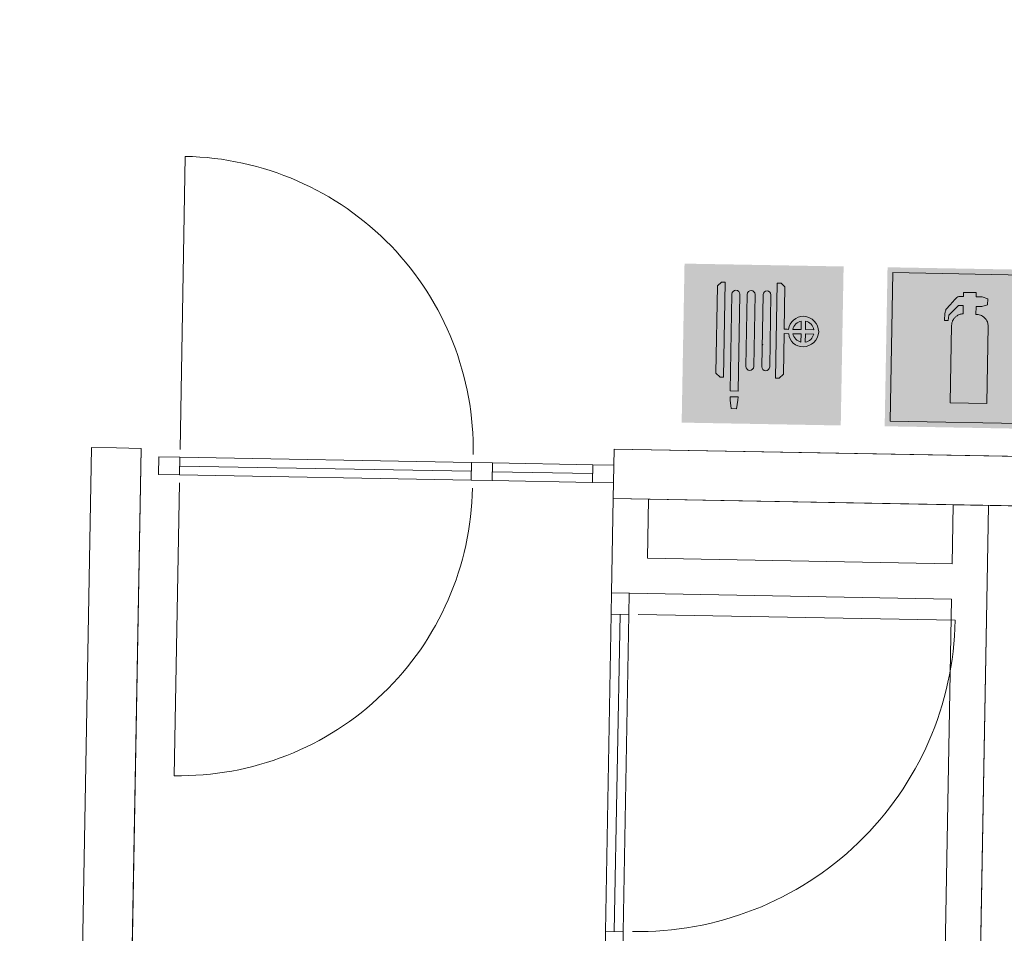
# Model space of a CAD drawing. Header units: millimetres. Extents: x -13022 to 1371524, y -38729 to 632593.
# Tile 221 of 256: x 1022403 to 1025188, y 12980 to 15565. Entities that reach past the tile are written whole.
import ezdxf

# ---------------------------------------------------------------- set-up
doc = ezdxf.new("R2010")
doc.units = ezdxf.units.MM
doc.header["$LTSCALE"] = 35
doc.set_wipeout_variables(frame=1)
doc.linetypes.add('DASHED', pattern=[200, 100, -100])
for name, color, linetype, lineweight in [('A OPMER', 10, 'Continuous', 50), ('Al65----_beveiliging-inst', 92, 'Continuous', 9), ('brandveiligheid voorzieningen', 10, 'Continuous', 9)]:
    doc.layers.add(name, color=color, linetype=linetype, lineweight=lineweight)
for name, color, linetype in [('LAYER102', 1, 'Continuous'), ('LAYER111', 7, 'Continuous'), ('LAYER30', 7, 'Continuous'), ('LAYER31', 7, 'Continuous')]:
    doc.layers.add(name, color=color, linetype=linetype)
doc.styles.get("Standard").update_dxf_attribs({"font": 'simplex.shx'})

# ---------------------------------------------------------------- blocks, each defined once
blk = doc.blocks.new('Handbrandblusser')
at = {"ltscale": 0.1}
h = blk.add_hatch(color=10, dxfattribs=at)
h.paths.add_polyline_path([(15.58817086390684, 7.19129838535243), (8.58817086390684, 7.191298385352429), (8.58817086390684, 0.1912983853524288), (15.58817086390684, 0.1912983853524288)])
h.paths.add_polyline_path([(11.40672454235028, 1.098164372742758), (13.12900348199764, 1.098164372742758), (13.12900348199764, 4.758457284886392), (13.12677351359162, 4.788704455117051), (13.12008360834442, 4.836965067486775), (13.1104204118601, 4.880023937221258), (13.08886405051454, 4.945816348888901), (13.06414856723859, 4.998700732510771), (13.02586744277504, 5.058231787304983), (12.9868429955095, 5.10755201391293), (12.95413679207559, 5.140689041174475), (12.91511234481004, 5.174693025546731), (12.85471736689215, 5.214862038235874), (12.8034280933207, 5.240967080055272), (12.75566960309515, 5.259943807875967), (12.69731876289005, 5.276512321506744), (12.64287036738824, 5.285856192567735), (12.59604103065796, 5.28951667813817), (12.54084931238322, 5.286337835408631), (12.54084931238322, 5.674156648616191), (12.81457793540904, 5.67415664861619), (13.0845899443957, 5.754687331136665), (13.0845899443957, 6.042806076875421), (12.81532125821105, 6.123336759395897), (12.53954849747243, 6.123336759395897), (12.53954849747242, 6.319943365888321), (11.93857200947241, 6.319943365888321), (11.93857200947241, 6.126611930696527), (11.75088300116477, 6.127189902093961), (11.71873428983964, 6.117557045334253), (11.67878068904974, 6.100892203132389), (11.63603962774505, 6.075461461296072), (11.59274107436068, 6.04087950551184), (11.52677117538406, 5.963623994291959), (11.43701494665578, 5.860263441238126), (11.3073051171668, 5.71442198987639), (11.15195065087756, 5.537081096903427), (11.1285359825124, 5.493347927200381), (11.1142270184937, 5.460018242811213), (11.10103303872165, 5.420716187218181), (11.09192733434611, 5.385170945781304), (11.08560909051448, 5.350011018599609), (11.08282162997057, 5.317451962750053), (11.08207830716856, 5.281714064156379), (11.08300746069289, 5.251563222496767), (11.07384385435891, 5.179348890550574), (11.07204344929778, 5.126432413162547), (11.07018514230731, 5.071814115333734), (11.06888432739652, 4.982228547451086), (11.2439368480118, 4.982228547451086), (11.25973245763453, 5.227384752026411), (11.71483184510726, 5.697949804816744), (11.93857200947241, 5.697949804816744), (11.93857200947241, 5.305699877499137), (11.91645815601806, 5.30415862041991), (11.8861677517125, 5.30107610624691), (11.84937327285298, 5.295007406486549), (11.80533139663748, 5.284411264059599), (11.761289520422, 5.269672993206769), (11.72170758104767, 5.252333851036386), (11.68881554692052, 5.235669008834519), (11.65592351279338, 5.215440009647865), (11.6274914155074, 5.195018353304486), (11.59980264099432, 5.173633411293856), (11.5775029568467, 5.152922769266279), (11.5553891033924, 5.130767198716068), (11.53234609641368, 5.105047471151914), (11.51320553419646, 5.080387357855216), (11.49871073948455, 5.059291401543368), (11.48718923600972, 5.041566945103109), (11.47343776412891, 5.017484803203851), (11.46024378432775, 4.99166874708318), (11.45039475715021, 4.969513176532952), (11.4394307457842, 4.941288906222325), (11.42883839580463, 4.909307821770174), (11.42103350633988, 4.880698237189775), (11.41360027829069, 4.843515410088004), (11.40858284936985, 4.803635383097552), (11.40672454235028, 4.773002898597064)], flags=16)
at = {"layer": 'brandveiligheid voorzieningen', "ltscale": 0.1, "true_color": 0xffffff}
blk.add_hatch(color=7, dxfattribs=at).paths.add_polyline_path([(13.12900348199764, 4.758457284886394), (13.12677351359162, 4.788704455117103), (13.12008360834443, 4.836965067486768), (13.11042041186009, 4.880023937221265), (13.08886405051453, 4.945816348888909), (13.06414856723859, 4.998700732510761), (13.02586744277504, 5.058231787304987), (12.98684299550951, 5.107552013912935), (12.95413679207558, 5.14068904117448), (12.91511234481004, 5.174693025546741), (12.85471736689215, 5.214862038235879), (12.8034280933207, 5.240967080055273), (12.75566960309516, 5.259943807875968), (12.69731876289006, 5.276512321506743), (12.64287036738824, 5.285856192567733), (12.59604103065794, 5.28951667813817), (12.54084931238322, 5.286337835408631), (12.54084931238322, 5.674156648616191), (12.81457793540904, 5.67415664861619), (13.0845899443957, 5.754687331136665), (13.0845899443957, 6.042806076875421), (12.81532125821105, 6.123336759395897), (12.53954849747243, 6.123336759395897), (12.53954849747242, 6.319943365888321), (11.93857200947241, 6.319943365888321), (11.93857200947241, 6.126611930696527), (11.75088300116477, 6.127189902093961), (11.71873428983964, 6.117557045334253), (11.67878068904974, 6.100892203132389), (11.63603962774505, 6.075461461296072), (11.59274107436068, 6.04087950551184), (11.52677117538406, 5.963623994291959), (11.43701494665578, 5.860263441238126), (11.3073051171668, 5.71442198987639), (11.15195065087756, 5.537081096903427), (11.1285359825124, 5.493347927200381), (11.1142270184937, 5.460018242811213), (11.10103303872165, 5.420716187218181), (11.09192733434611, 5.385170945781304), (11.08560909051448, 5.350011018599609), (11.08282162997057, 5.317451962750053), (11.08207830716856, 5.281714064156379), (11.08300746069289, 5.251563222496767), (11.07384385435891, 5.179348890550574), (11.07204344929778, 5.126432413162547), (11.07018514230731, 5.071814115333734), (11.06888432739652, 4.982228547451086), (11.2439368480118, 4.982228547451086), (11.25973245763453, 5.227384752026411), (11.71483184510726, 5.697949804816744), (11.93857200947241, 5.697949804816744), (11.93857200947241, 5.305699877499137), (11.91645815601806, 5.30415862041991), (11.8861677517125, 5.30107610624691), (11.84937327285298, 5.295007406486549), (11.80533139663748, 5.284411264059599), (11.761289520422, 5.269672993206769), (11.72170758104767, 5.252333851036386), (11.68881554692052, 5.235669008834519), (11.65592351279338, 5.215440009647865), (11.6274914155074, 5.195018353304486), (11.59980264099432, 5.173633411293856), (11.5775029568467, 5.152922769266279), (11.5553891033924, 5.130767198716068), (11.53234609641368, 5.105047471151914), (11.51320553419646, 5.080387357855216), (11.49871073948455, 5.059291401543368), (11.48718923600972, 5.041566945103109), (11.47343776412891, 5.017484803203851), (11.46024378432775, 4.99166874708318), (11.45039475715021, 4.969513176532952), (11.4394307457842, 4.941288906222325), (11.42883839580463, 4.909307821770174), (11.42103350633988, 4.880698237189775), (11.41360027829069, 4.843515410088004), (11.40858284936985, 4.803635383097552), (11.40672454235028, 4.773002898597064), (11.40672454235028, 1.098164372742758), (13.12900348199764, 1.098164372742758)])
at = {"color": 10, "lineweight": 5, "ltscale": 0.1}
blk.add_lwpolyline([(11.40672454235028, 1.099223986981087), (11.40672454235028, 4.773002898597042), (11.40858284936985, 4.803635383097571), (11.41360027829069, 4.843515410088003), (11.42103350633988, 4.88069823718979), (11.42883839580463, 4.909307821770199), (11.43943074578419, 4.941288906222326), (11.45039475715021, 4.969513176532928), (11.46024378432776, 4.991668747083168), (11.4734377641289, 5.017484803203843), (11.48718923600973, 5.041566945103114), (11.49871073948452, 5.059291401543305), (11.51320553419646, 5.080387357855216), (11.53234609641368, 5.10504747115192), (11.55538910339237, 5.130767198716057), (11.57750295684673, 5.152922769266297), (11.59980264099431, 5.173633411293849), (11.62749141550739, 5.195018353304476), (11.65592351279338, 5.215440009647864), (11.68881554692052, 5.23566900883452), (11.72170758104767, 5.252333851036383), (11.761289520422, 5.269672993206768), (11.80533139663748, 5.284411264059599), (11.84937327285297, 5.295007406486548), (11.88616775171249, 5.30107610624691), (11.91645815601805, 5.304158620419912), (11.93857200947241, 5.305699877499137), (11.93857200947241, 5.697949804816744), (11.71483184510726, 5.697949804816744), (11.25973245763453, 5.22738475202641), (11.2439368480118, 4.982228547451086), (11.06888432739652, 4.982228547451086), (11.07018514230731, 5.071814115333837), (11.07204344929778, 5.126432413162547), (11.07384385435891, 5.179348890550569), (11.0830074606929, 5.25156322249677), (11.08207830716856, 5.281714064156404), (11.08282162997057, 5.317451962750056), (11.08560909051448, 5.350011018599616), (11.09192733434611, 5.385170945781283), (11.10103303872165, 5.420716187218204), (11.11422701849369, 5.460018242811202), (11.1285359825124, 5.493347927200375), (11.15195065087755, 5.537081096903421), (11.30730511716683, 5.714421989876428), (11.43701494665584, 5.860263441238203), (11.52677117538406, 5.963623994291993), (11.59274107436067, 6.040879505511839), (11.63603962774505, 6.075461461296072), (11.67878068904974, 6.100892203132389), (11.71873428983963, 6.117557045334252), (11.75088300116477, 6.12718990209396), (11.93857200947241, 6.126611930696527), (11.93857200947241, 6.319943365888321), (12.53954849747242, 6.319943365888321), (12.53954849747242, 6.123336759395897), (12.81532125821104, 6.123336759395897), (13.0845899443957, 6.042806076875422), (13.0845899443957, 5.754687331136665), (12.81457793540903, 5.67415664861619), (12.54084931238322, 5.67415664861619), (12.54084931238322, 5.286337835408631), (12.59604103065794, 5.28951667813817), (12.64287036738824, 5.285856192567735), (12.69731876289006, 5.276512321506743), (12.75566960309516, 5.25994380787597), (12.80342809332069, 5.24096708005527), (12.85471736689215, 5.214862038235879), (12.91511234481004, 5.17469302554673), (12.95413679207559, 5.140689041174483), (12.98684299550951, 5.107552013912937), (13.02586744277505, 5.058231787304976), (13.06414856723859, 4.99870073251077), (13.08886405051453, 4.945816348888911), (13.1104204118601, 4.880023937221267), (13.12008360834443, 4.836965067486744), (13.12677351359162, 4.788704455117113), (13.12900348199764, 4.75845728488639), (13.12900348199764, 1.098164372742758), (11.40672454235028, 1.098164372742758)], dxfattribs=at)
at = {"layer": 'Al65----_beveiliging-inst', "color": 7, "true_color": 0xffffff}
blk.add_solid([(8.33817086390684, -0.05870161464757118), (15.83817086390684, -0.05870161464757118), (8.33817086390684, 7.441298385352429), (15.83817086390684, 7.441298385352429)], dxfattribs=at)
at = {"layer": 'brandveiligheid voorzieningen', "color": 10, "ltscale": 0.1}
blk.add_lwpolyline([(8.58817086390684, 0.1912983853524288), (15.58817086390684, 0.1912983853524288), (15.58817086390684, 7.191298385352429), (8.58817086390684, 7.191298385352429)], close=True, dxfattribs=at)
blk = doc.blocks.new('Brandslanghaspel')
at = {"layer": 'brandveiligheid voorzieningen', "true_color": 0xffffff}
h = blk.add_hatch(color=7, dxfattribs=at)
h.paths.add_polyline_path([(-1.813099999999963, 2.182999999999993), (-1.98090000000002, 2.182999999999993), (-2.175299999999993, 2.364000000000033), (-2.175299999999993, 6.484000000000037), (-1.992600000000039, 6.663999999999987), (-1.813099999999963, 6.663999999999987)])
edge = h.paths.add_edge_path()
edge.add_arc((0.1716685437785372, 6.09723145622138), 0.1928873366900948, 92.01095951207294, 177.989040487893)
edge.add_line((-0.02109999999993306, 6.104000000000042), (-0.0213999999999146, 6.104000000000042))
edge.add_line((-0.02139999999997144, 6.104000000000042), (-0.02139999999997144, 2.701999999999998))
edge.add_line((-0.02139999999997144, 2.701999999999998), (-0.0210999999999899, 2.701999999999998))
edge.add_arc((0.1722579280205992, 2.711448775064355), 0.1935886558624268, 182.7976335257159, 267.8217742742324)
edge.add_arc((0.1572870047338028, 2.711391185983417), 0.1935409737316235, 272.2543291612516, 357.2187455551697)
edge.add_line((0.3505999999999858, 2.701999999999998), (0.3514999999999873, 2.701999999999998))
edge.add_line((0.3514999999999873, 2.701999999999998), (0.3514999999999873, 6.104000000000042))
edge.add_line((0.3514999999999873, 6.104000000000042), (0.3505999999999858, 6.104000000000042))
edge.add_arc((0.1577038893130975, 6.097115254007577), 0.1930189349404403, 2.044102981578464, 87.86340990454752)
edge = h.paths.add_edge_path()
edge.add_arc((-0.5786580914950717, 6.097058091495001), 0.193066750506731, 92.0605713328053, 177.9394286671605)
edge.add_line((-0.7716000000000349, 6.104000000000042), (-0.7720000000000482, 6.104000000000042))
edge.add_line((-0.7719999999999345, 6.104000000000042), (-0.7719999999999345, 2.701999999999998))
edge.add_line((-0.7719999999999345, 2.701999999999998), (-0.7715999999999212, 2.701999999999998))
edge.add_arc((-0.5778912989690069, 2.711803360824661), 0.1939566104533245, 182.8971976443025, 267.7222101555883)
edge.add_arc((-0.5932938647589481, 2.711893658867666), 0.1940462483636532, 272.2723529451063, 357.0774452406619)
edge.add_line((-0.3994999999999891, 2.701999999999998), (-0.3992000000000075, 2.701999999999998))
edge.add_line((-0.3992000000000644, 2.701999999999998), (-0.3992000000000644, 6.104000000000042))
edge.add_line((-0.3992000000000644, 6.104000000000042), (-0.3995000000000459, 6.104000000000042))
edge.add_arc((-0.5926308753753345, 6.096865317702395), 0.1932626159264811, 2.115670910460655, 87.91512499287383)
edge = h.paths.add_edge_path()
edge.add_arc((-1.296258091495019, 6.096843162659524), 0.1932744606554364, 91.99902916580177, 177.8778865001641)
edge.add_line((-1.489399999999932, 6.104000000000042), (-1.489399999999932, 1.534999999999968))
edge.add_line((-1.489399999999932, 1.534999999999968), (-1.116599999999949, 1.534999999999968))
edge.add_line((-1.116600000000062, 1.534999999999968), (-1.116600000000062, 6.104000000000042))
edge.add_line((-1.116600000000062, 6.104000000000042), (-1.117300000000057, 6.104000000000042))
edge.add_arc((-1.310265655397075, 6.097045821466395), 0.1930909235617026, 2.06395649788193, 87.84355638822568)
h.paths.add_polyline_path([(-1.115099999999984, 1.101999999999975), (-1.183300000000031, 0.7010000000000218), (-1.422400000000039, 0.7010000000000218), (-1.490300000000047, 1.105000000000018), (-1.490300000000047, 1.263000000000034), (-1.115099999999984, 1.263000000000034)])
edge = h.paths.add_edge_path()
edge.add_line((1.000700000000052, 4.489071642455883), (1.000700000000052, 6.484000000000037))
edge.add_line((1.000700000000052, 6.484000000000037), (0.8176000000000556, 6.663999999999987))
edge.add_line((0.8175999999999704, 6.663999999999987), (0.638499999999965, 6.663999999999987))
edge.add_line((0.6385000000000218, 6.663999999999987), (0.6385000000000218, 2.182999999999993))
edge.add_line((0.6385000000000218, 2.182999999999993), (0.8062000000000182, 2.182999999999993))
edge.add_line((0.8061999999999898, 2.182999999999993), (1.000699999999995, 2.364000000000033))
edge.add_line((1.000700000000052, 2.364000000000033), (1.000700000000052, 4.284999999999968))
edge.add_line((1.000700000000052, 4.284999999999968), (1.222800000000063, 4.284999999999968))
edge.add_arc((1.886564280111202, 4.339630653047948), 0.6660086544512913, 184.7050839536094, 271.9304783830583)
edge.add_arc((1.880673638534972, 4.423703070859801), 0.7502380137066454, 272.1638024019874, 357.8838316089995)
edge.add_arc((1.881752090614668, 4.368336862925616), 0.7491588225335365, 2.116161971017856, 87.9156160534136)
edge.add_arc((1.931546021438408, 4.376156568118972), 0.7411864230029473, 91.74313928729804, 171.2428322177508)
edge.add_arc((1.018200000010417, -221.5109638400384), 226.0000361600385, 89.95416337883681, 90.00443661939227)
edge = h.paths.add_edge_path(flags=16)
edge.add_line((1.802599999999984, 4.284999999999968), (1.802599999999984, 3.899999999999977))
edge.add_arc((1.920998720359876, 4.40720147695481), 0.5208373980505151, 193.5695191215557, 256.860438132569, ccw=False)
edge.add_line((1.414700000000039, 4.284999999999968), (1.802600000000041, 4.284999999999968))
edge = h.paths.add_edge_path(flags=16)
edge.add_line((1.802599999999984, 4.890999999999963), (1.802599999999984, 4.489000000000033))
edge.add_line((1.802599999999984, 4.489000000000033), (1.41119999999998, 4.489000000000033))
edge.add_arc((1.921221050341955, 4.383967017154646), 0.5207239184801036, 103.16759908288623, 168.3632784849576, ccw=False)
edge = h.paths.add_edge_path(flags=16)
edge.add_arc((1.898736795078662, 4.385323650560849), 0.5189254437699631, 11.52470556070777, 78.04824712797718)
edge.add_line((2.006200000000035, 4.893000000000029), (2.006200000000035, 4.489000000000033))
edge.add_line((2.006199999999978, 4.489000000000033), (2.407199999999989, 4.489000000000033))
edge = h.paths.add_edge_path(flags=16)
edge.add_arc((1.897128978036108, 4.407672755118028), 0.5212128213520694, 282.0792177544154, 346.3871435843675)
edge.add_line((2.403700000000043, 4.284999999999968), (2.006200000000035, 4.284999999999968))
edge.add_line((2.006200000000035, 4.284999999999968), (2.006200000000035, 3.898000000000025))
at = {"layer": 'Al65----_beveiliging-inst', "color": 7, "true_color": 0xffffff}
blk.add_solid([(-3.75, 0), (3.75, 0), (-3.75, 7.5), (3.75, 7.5)], dxfattribs=at)
blk.add_solid([(-3.75, 0), (3.75, 0), (-3.75, 7.5), (3.75, 7.5)], dxfattribs=at)
at = {"layer": 'Al65----_beveiliging-inst', "color": 10}
blk.add_solid([(-3.5, 0.25), (3.5, 0.25), (-3.5, 7.25), (3.5, 7.25)], dxfattribs=at)
at = {"layer": 'brandveiligheid voorzieningen', "color": 7, "true_color": 0xffffff}
for points in [[(-2.175299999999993, 6.484000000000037), (-1.992599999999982, 6.663999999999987)], [(-1.992600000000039, 6.663999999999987), (-1.81310000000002, 6.663999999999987)], [(-1.813099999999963, 6.663999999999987), (-1.813099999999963, 2.182999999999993)], [(0.8175999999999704, 6.663999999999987), (0.638499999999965, 6.663999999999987)], [(0.6385000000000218, 6.663999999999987), (0.6385000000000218, 2.182999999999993)], [(1.000700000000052, 6.484000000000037), (0.8176000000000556, 6.663999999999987)], [(-2.175299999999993, 2.364000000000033), (-2.175299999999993, 6.484000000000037)], [(-1.489399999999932, 6.104000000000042), (-1.489399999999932, 1.534999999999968)], [(-1.116600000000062, 6.104000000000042), (-1.117300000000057, 6.104000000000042)], [(-1.116600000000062, 1.534999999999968), (-1.116600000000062, 6.104000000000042)], [(-0.7716000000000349, 6.104000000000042), (-0.7720000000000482, 6.104000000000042)], [(-0.7719999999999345, 6.104000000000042), (-0.7719999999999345, 2.701999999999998)], [(-0.3992000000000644, 6.104000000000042), (-0.3995000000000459, 6.104000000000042)], [(-0.3992000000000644, 2.701999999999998), (-0.3992000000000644, 6.104000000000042)], [(-0.02109999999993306, 6.104000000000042), (-0.0213999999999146, 6.104000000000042)], [(-0.02139999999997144, 6.104000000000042), (-0.02139999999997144, 2.701999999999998)], [(0.3514999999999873, 6.104000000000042), (0.3505999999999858, 6.104000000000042)], [(0.3514999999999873, 2.701999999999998), (0.3514999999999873, 6.104000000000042)], [(1.000700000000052, 4.489071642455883), (1.000700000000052, 6.484000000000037)], [(1.802599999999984, 4.890999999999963), (1.802599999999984, 4.489000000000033)], [(2.006200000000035, 4.489000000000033), (2.006200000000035, 4.893000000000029)], [(1.000700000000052, 2.364000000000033), (1.000700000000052, 4.284999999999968)], [(1.000700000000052, 4.284999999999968), (1.222800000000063, 4.284999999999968)], [(1.802599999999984, 4.489000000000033), (1.41119999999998, 4.489000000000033)], [(1.414700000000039, 4.284999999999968), (1.802600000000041, 4.284999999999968)], [(1.802599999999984, 4.284999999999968), (1.802599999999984, 3.899999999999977)], [(2.407199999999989, 4.489000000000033), (2.006199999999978, 4.489000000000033)], [(2.006200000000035, 3.898000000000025), (2.006200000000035, 4.284999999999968)], [(2.006200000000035, 4.284999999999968), (2.403700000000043, 4.284999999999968)], [(-1.98090000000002, 2.182999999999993), (-2.17530000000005, 2.364000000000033)], [(-0.7719999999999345, 2.701999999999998), (-0.7715999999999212, 2.701999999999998)], [(-0.3994999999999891, 2.701999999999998), (-0.3992000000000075, 2.701999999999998)], [(-0.02139999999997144, 2.701999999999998), (-0.0210999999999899, 2.701999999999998)], [(0.3505999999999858, 2.701999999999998), (0.3514999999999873, 2.701999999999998)], [(0.8061999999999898, 2.182999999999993), (1.000699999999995, 2.364000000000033)], [(-1.813099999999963, 2.182999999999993), (-1.980899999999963, 2.182999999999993)], [(0.6385000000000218, 2.182999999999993), (0.8062000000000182, 2.182999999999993)], [(-1.489399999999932, 1.534999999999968), (-1.116599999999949, 1.534999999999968)], [(-1.490300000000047, 1.105000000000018), (-1.490300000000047, 1.263000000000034)], [(-1.490300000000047, 1.263000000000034), (-1.115100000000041, 1.263000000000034)], [(-1.422400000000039, 0.7010000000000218), (-1.490300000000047, 1.105000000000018)], [(-1.115099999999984, 1.101999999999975), (-1.183299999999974, 0.7010000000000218)], [(-1.115099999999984, 1.263000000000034), (-1.115099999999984, 1.101999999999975)], [(-1.183300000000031, 0.7010000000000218), (-1.422400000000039, 0.7010000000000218)]]:
    blk.add_lwpolyline(points, dxfattribs=at)
for points in [[(-1.30299999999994, 6.289999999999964, 0.3932999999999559), (-1.48939999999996, 6.104000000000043)], [(-1.117299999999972, 6.104000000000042, 0.3927999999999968), (-1.302999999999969, 6.289999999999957)], [(-0.5855999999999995, 6.289999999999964, 0.3932999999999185), (-0.7716000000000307, 6.104000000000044)], [(-0.3994999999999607, 6.104000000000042, 0.3929000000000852), (-0.5855999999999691, 6.290000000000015)], [(0.1648999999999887, 6.289999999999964, 0.3937999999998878), (-0.02110000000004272, 6.104000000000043)], [(0.3506000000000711, 6.104000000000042, 0.3929999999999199), (0.1649000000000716, 6.289999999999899)], [(1.908999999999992, 5.116999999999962, 0.361500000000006), (1.199000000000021, 4.489000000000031)], [(2.630400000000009, 4.395999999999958, 0.392899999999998), (1.908999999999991, 5.116999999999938)], [(1.411200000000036, 4.489000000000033, -0.2924000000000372), (1.802600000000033, 4.890999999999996)], [(2.006199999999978, 4.893000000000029, -0.2987000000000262), (2.407199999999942, 4.489000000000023)], [(1.199000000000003, 4.489000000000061, 0.0002193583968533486), (1.000699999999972, 4.489071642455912)], [(1.222799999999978, 4.284999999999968, 0.400099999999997), (1.908999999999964, 3.673999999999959)], [(1.802599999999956, 3.899999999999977, -0.2833999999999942), (1.414699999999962, 4.28499999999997)], [(1.908999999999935, 3.673999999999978, 0.3925000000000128), (2.630399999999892, 4.39599999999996)], [(2.403699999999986, 4.284999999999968, -0.288199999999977), (2.006199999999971, 3.898000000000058)], [(-0.7715999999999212, 2.701999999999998, 0.3880000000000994), (-0.5855999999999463, 2.517999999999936)], [(-0.5855999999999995, 2.518000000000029, 0.3878999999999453), (-0.399499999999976, 2.701999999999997)], [(-0.02109999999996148, 2.701999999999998, 0.3889999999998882), (0.1649000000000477, 2.518000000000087)], [(0.1649000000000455, 2.518000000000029, 0.3887000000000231), (0.3506000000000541, 2.701999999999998)]]:
    blk.add_lwpolyline(points, format="xyb", dxfattribs=at)
blk.add_point((4.999999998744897e-05, 3.75), dxfattribs=at)

msp = doc.modelspace()

# ---------------------------------------------------------------- linework, layer by layer
at = {"layer": 'LAYER30', "color": 7, "linetype": 'Continuous', "lineweight": 18}
for points in [[(1022795.905711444, 14328.16387587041), (1022855.895990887, 14327.08388868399), (1022854.996001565, 14277.091989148), (1022795.005722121, 14278.17197633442)], [(1023680.449883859, 14312.23968980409), (1023740.440163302, 14311.15970261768), (1023739.54017398, 14261.16780308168), (1023679.549894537, 14262.2477902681)], [(1023680.449883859, 14312.23968980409), (1023740.440163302, 14311.15970261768), (1023739.54017398, 14261.16780308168), (1023679.549894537, 14262.2477902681)], [(1024058.545170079, 12925.22497114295), (1024059.625157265, 12985.21525058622), (1024109.617056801, 12984.31526126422), (1024108.537069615, 12924.32498182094)]]:
    msp.add_lwpolyline(points, close=True, dxfattribs=at)
for points in [[(1022855.895990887, 14327.08388868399), (1023680.449883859, 14312.23968980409)], [(1022855.445996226, 14302.087938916), (1023679.999889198, 14287.24374003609)], [(1023740.440163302, 14311.15970261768), (1024023.394314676, 14306.06576305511)], [(1022854.996001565, 14277.091989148), (1023679.549894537, 14262.2477902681)], [(1023739.54017398, 14261.16780308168), (1024022.494325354, 14256.07386351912)], [(1023739.990168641, 14286.16375284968), (1024022.944320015, 14281.06981328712)], [(1024059.625157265, 12985.21525058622), (1024075.790371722, 13883.14787859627)], [(1024084.621107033, 12984.76525592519), (1024100.78632149, 13882.69788393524)], [(1024109.617056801, 12984.31526126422), (1024125.782271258, 13882.24788927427)]]:
    msp.add_lwpolyline(points, dxfattribs=at)
at = {"layer": 'LAYER31', "color": 7, "linetype": 'Continuous', "lineweight": 18}
for points in [[(1022856.296767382, 14349.34590644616), (1022871.221402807, 15178.36782543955, -0.4142136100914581), (1023685.287441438, 14334.42183351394)], [(1022854.595365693, 14254.83778262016), (1022839.670730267, 13425.81586362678, 0.4142136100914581), (1023683.586039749, 14239.91370968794)]]:
    msp.add_lwpolyline(points, format="xyb", dxfattribs=at)

# ---------------------------------------------------------------- block references
at = {"ltscale": 0.1, "xscale": 60, "yscale": 60, "zscale": 60, "rotation": 358.9686325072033}
msp.add_blockref('Handbrandblusser', (1024349.182890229, 14427.29740315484), dxfattribs=at)
at = {"layer": 'A OPMER', "ltscale": 0.1, "xscale": 60, "yscale": 60, "zscale": 60, "rotation": 358.9686325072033}
msp.add_blockref('Brandslanghaspel', (1024500.079438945, 14421.05818981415), dxfattribs=at)

# ---------------------------------------------------------------- wipeouts: each hides what was drawn before it
at = {"linetype": 'Continuous'}
for points in [[(1022606.3493633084, 14354.517619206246), (1022676.3380226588, 14353.257634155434), (1022746.3266820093, 14351.997649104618), (1022648.6114663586, 8924.189646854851), (1022577.3628219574, 8855.460972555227), (1022507.374162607, 8856.720957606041)], [(1024081.6746144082, 14210.00116675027), (1024084.1945845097, 14349.978485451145), (1026383.4470239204, 14308.585726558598), (1026380.9270538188, 14168.608407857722)]]:
    msp.add_wipeout(points, dxfattribs=at).dxf.layer = 'LAYER111'

# ---------------------------------------------------------------- next in the draw order: linework, layer by layer
at = {"layer": 'LAYER102', "color": 7, "linetype": 'Continuous', "lineweight": 18}
for points in [[(1022507.374162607, 8856.720957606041), (1022606.349363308, 14354.51761920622)], [(1022606.349363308, 14354.51761920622), (1022676.338022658, 14353.25763415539), (1022746.326682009, 14351.99764910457)], [(1022746.326682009, 14351.99764910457), (1022648.611466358, 8924.189646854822)]]:
    msp.add_lwpolyline(points, dxfattribs=at)
at = {"layer": 'LAYER102', "color": 7, "linetype": 'DASHED', "lineweight": 18}
for points in [[(1022507.374162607, 8856.720957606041), (1022606.349363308, 14354.51761920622)], [(1022606.349363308, 14354.51761920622), (1022676.338022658, 14353.25763415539), (1022746.326682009, 14351.99764910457)], [(1022746.326682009, 14351.99764910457), (1022648.611466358, 8924.189646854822)]]:
    msp.add_lwpolyline(points, dxfattribs=at)
at = {"layer": 'LAYER102', "color": 7, "linetype": 'Continuous', "lineweight": 18}
msp.add_lwpolyline([(1024081.674614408, 14210.00116675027), (1024084.194584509, 14349.97848545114), (1026383.44702392, 14308.58572655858), (1026380.927053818, 14168.60840785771)], close=True, dxfattribs=at)
at = {"layer": 'LAYER30', "color": 7, "linetype": 'Continuous', "lineweight": 18}
msp.add_lwpolyline([(1024023.394314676, 14306.06576305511), (1024083.384594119, 14304.9857758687), (1024082.484604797, 14254.99387633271), (1024022.494325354, 14256.07386351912)], close=True, dxfattribs=at)

# ---------------------------------------------------------------- next in the draw order: wipeouts: each hides what was drawn before it
at = {"linetype": 'Continuous'}
msp.add_wipeout([(1024081.6746144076, 14210.001166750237), (1024181.6584134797, 14208.201188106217), (1024178.6541366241, 14041.321978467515), (1024076.870358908, 13943.13815803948)], dxfattribs=at).dxf.layer = 'LAYER111'

# ---------------------------------------------------------------- next in the draw order: linework, layer by layer
at = {"layer": 'LAYER102', "color": 7, "linetype": 'Continuous', "lineweight": 18}
for points in [[(1024076.870358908, 13943.13815803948), (1024081.674614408, 14210.00116675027)], [(1024081.674614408, 14210.00116675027), (1024181.65841348, 14208.20118810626)], [(1024181.65841348, 14208.20118810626), (1024178.654136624, 14041.32197846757)]]:
    msp.add_lwpolyline(points, dxfattribs=at)
at = {"layer": 'LAYER102', "color": 7, "linetype": 'DASHED', "lineweight": 18}
msp.add_lwpolyline([(1024081.674614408, 14210.00116675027), (1024181.65841348, 14208.20118810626)], dxfattribs=at)

# ---------------------------------------------------------------- next in the draw order: wipeouts: each hides what was drawn before it
at = {"linetype": 'Continuous'}
msp.add_wipeout([(1024076.870358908, 13943.138158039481), (1024127.762247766, 13992.230068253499), (1024178.6541366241, 14041.321978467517), (1025040.0145656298, 14025.815162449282), (1025089.1064758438, 13974.923273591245), (1025038.2145869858, 13925.831363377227)], dxfattribs=at).dxf.layer = 'LAYER111'

# ---------------------------------------------------------------- next in the draw order: linework, layer by layer
at = {"layer": 'LAYER102', "color": 7, "linetype": 'DASHED', "lineweight": 18}
for points in [[(1024076.870358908, 13943.13815803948), (1024081.674614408, 14210.00116675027)], [(1024181.65841348, 14208.20118810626), (1024178.654136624, 14041.32197846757)]]:
    msp.add_lwpolyline(points, dxfattribs=at)
at = {"layer": 'LAYER102', "color": 7, "linetype": 'Continuous', "lineweight": 18}
for points in [[(1024178.654136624, 14041.32197846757), (1025040.01456563, 14025.81516244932)], [(1025038.214586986, 13925.83136337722), (1024076.870358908, 13943.13815803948)]]:
    msp.add_lwpolyline(points, dxfattribs=at)
at = {"layer": 'LAYER30', "color": 7, "linetype": 'Continuous', "lineweight": 18}
msp.add_lwpolyline([(1024075.790371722, 13883.14787859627), (1024076.870358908, 13943.13815803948), (1024126.862258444, 13942.23816871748), (1024125.782271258, 13882.24788927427)], close=True, dxfattribs=at)

# ---------------------------------------------------------------- next in the draw order: wipeouts: each hides what was drawn before it
at = {"linetype": 'Continuous'}
msp.add_wipeout([(1025038.2145869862, 13925.83136337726), (1025089.1064758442, 13974.923273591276), (1025139.0983753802, 13974.023284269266), (1025044.711432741, 8731.09157549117), (1024994.719533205, 8731.99156481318), (1024944.727633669, 8732.891554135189)], dxfattribs=at).dxf.layer = 'LAYER111'

# ---------------------------------------------------------------- next in the draw order: linework, layer by layer
at = {"layer": 'LAYER102', "color": 7, "linetype": 'Continuous', "lineweight": 18}
for points in [[(1025139.09837538, 13974.02328426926), (1025044.711432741, 8731.091575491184)], [(1024944.727633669, 8732.891554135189), (1025038.214586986, 13925.83136337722)]]:
    msp.add_lwpolyline(points, dxfattribs=at)
at = {"layer": 'LAYER102', "color": 7, "linetype": 'DASHED', "lineweight": 18}
for points in [[(1025038.214586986, 13925.83136337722), (1024076.870358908, 13943.13815803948)], [(1024944.727633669, 8732.891554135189), (1025038.214586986, 13925.83136337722)]]:
    msp.add_lwpolyline(points, dxfattribs=at)
at = {"layer": 'LAYER31', "color": 7, "linetype": 'Continuous', "lineweight": 18}
msp.add_lwpolyline([(1024151.903038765, 13881.77764485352), (1025048.820206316, 13865.63071142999, -0.4142136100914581), (1024135.756527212, 12984.88391100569)], format="xyb", dxfattribs=at)

# ---------------------------------------------------------------- next in the draw order: wipeouts: each hides what was drawn before it
at = {"linetype": 'Continuous'}
msp.add_wipeout([(1025043.0188424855, 14192.694372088), (1025093.0107420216, 14191.794382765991), (1025143.0026415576, 14190.89439344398), (1025139.09837538, 13974.02328426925), (1025089.106475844, 13974.923273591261), (1025040.01456563, 14025.815162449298)], dxfattribs=at).dxf.layer = 'LAYER111'

# ---------------------------------------------------------------- next in the draw order: linework, layer by layer
at = {"layer": 'LAYER102', "color": 7, "linetype": 'DASHED', "lineweight": 18}
msp.add_lwpolyline([(1024081.674614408, 14210.00116675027), (1024084.194584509, 14349.97848545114), (1026383.44702392, 14308.58572655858), (1026380.927053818, 14168.60840785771)], close=True, dxfattribs=at)
at = {"layer": 'LAYER102', "color": 7, "linetype": 'Continuous', "lineweight": 18}
for points in [[(1025040.01456563, 14025.81516244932), (1025043.018842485, 14192.69437208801)], [(1025043.018842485, 14192.69437208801), (1025093.010742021, 14191.79438276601), (1025143.002641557, 14190.894393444)], [(1025143.002641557, 14190.894393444), (1025139.09837538, 13974.02328426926)]]:
    msp.add_lwpolyline(points, dxfattribs=at)
at = {"layer": 'LAYER102', "color": 7, "linetype": 'DASHED', "lineweight": 18}
for points in [[(1025040.01456563, 14025.81516244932), (1025043.018842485, 14192.69437208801)], [(1025043.018842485, 14192.69437208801), (1025093.010742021, 14191.79438276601), (1025143.002641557, 14190.894393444)], [(1025143.002641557, 14190.894393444), (1025139.09837538, 13974.02328426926)], [(1024178.654136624, 14041.32197846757), (1025040.01456563, 14025.81516244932)], [(1025139.09837538, 13974.02328426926), (1025044.711432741, 8731.091575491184)]]:
    msp.add_lwpolyline(points, dxfattribs=at)

# ---------------------------------------------------------------- next in the draw order: texts
at = {"layer": 'LAYER102', "color": 7, "linetype": 'Continuous', "lineweight": 0, "insert": (1150299.296291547, 12022.7994520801), "char_height": 162, "attachment_point": 7, "rotation": 358.96863250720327, "line_spacing_factor": 1.333333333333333}
msp.add_mtext("\\pi-1227.7;{\\fArial|b1|i0|c0|p34;\\H1.2346x;bijeenkomstruimte\\P\\pi-1086.7;'panorama-deck'\\fArial|b0|i0|c0|p34;\\H0.81x;\\P\\pi-925.11;bijeenkomstfunctie \\P\\pi-453.52;116,4 m2}", dxfattribs=at)

doc.saveas('drawing.dxf')
